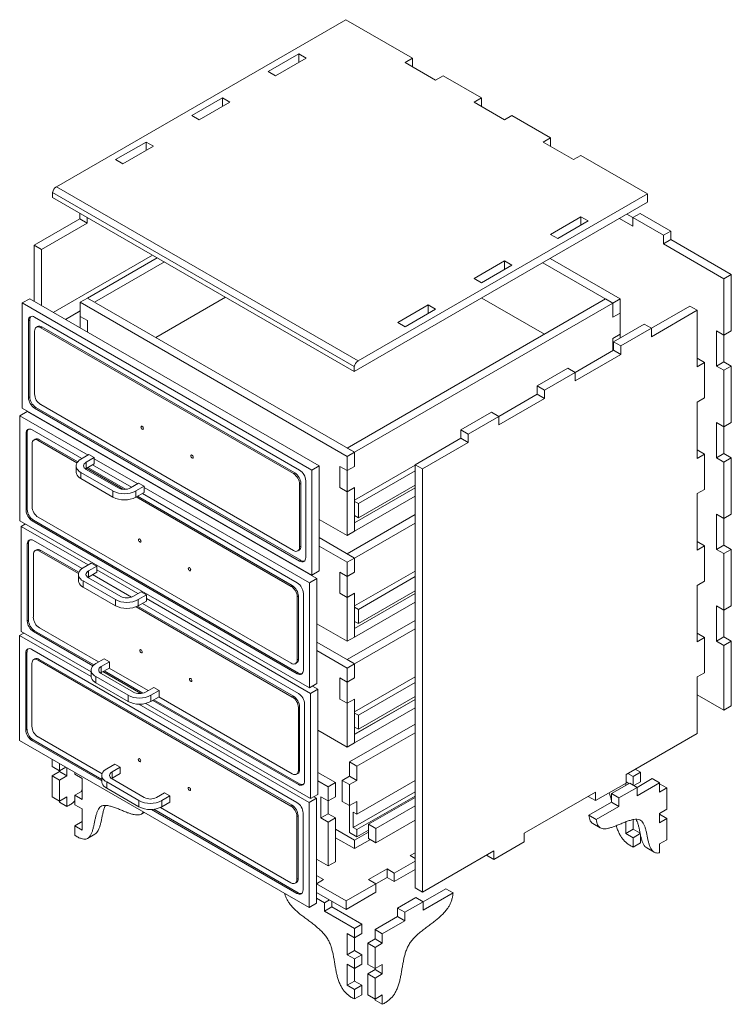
# Model space of a CAD drawing. Header units: millimetres. Extents: x -2066 to 5505, y -2840 to 3131.
# Tile 3 of 4: x 4681 to 5505, y -18 to 1122. Entities that reach past the tile are written whole.
import ezdxf

# ---------------------------------------------------------------- set-up
doc = ezdxf.new("R2010")
doc.units = ezdxf.units.MM

msp = doc.modelspace()

# ---------------------------------------------------------------- linework, layer by layer
at = {"color": 7, "linetype": 'Continuous', "lineweight": 15}
for p, q in [((4723.8, 928.4), (5059, 1121.9)), ((5059, 1121.9), (5136.2, 1077.4)), ((4969.2, 1061.9), (5004.6, 1082.3)), ((4977.7, 1057), (5013, 1077.4)), ((5013, 1077.4), (5004.6, 1082.3)), ((5004.6, 1082.3), (5004.6, 1072.5)), ((5127.7, 1072.5), (5136.2, 1077.4)), ((5127.7, 1072.5), (5163, 1052.1)), ((5136.2, 1067.6), (5136.2, 1077.4)), ((4977.7, 1057), (4969.2, 1061.9)), ((5163, 1052.1), (5171.5, 1057)), ((5171.5, 1057), (5216, 1031.3)), ((4880.8, 1010.9), (4916.2, 1031.3)), ((4889.3, 1006), (4924.6, 1026.4)), ((4924.6, 1026.4), (4916.2, 1031.3)), ((4916.2, 1031.3), (4916.2, 1021.5)), ((5207.5, 1026.4), (5216, 1031.3)), ((5207.5, 1026.4), (5242.8, 1006)), ((5216, 1021.5), (5216, 1031.3)), ((4889.3, 1006), (4880.8, 1010.9)), ((5242.8, 1006), (5251.3, 1010.9)), ((5251.3, 1010.9), (5295.8, 985.2)), ((5287.3, 980.3), (5295.8, 985.2)), ((5295.8, 975.5), (5295.8, 985.2)), ((4792.4, 959.9), (4827.8, 980.3)), ((4800.9, 955), (4836.3, 975.4)), ((4836.3, 975.4), (4827.8, 980.3)), ((4827.8, 980.3), (4827.8, 970.5)), ((5287.3, 980.3), (5322.6, 959.9)), ((4800.9, 955), (4792.4, 959.9)), ((5322.6, 959.9), (5331.1, 964.8)), ((5331.1, 964.8), (5408.3, 920.3)), ((5073.1, 726.8), (4723.8, 928.4)), ((5068.8, 720.2), (4719.4, 921.8)), ((4719.4, 916.1), (4719.4, 921.8)), ((5068.8, 714.5), (4719.4, 916.1)), ((5408.3, 920.3), (5073.1, 726.8)), ((5408.3, 910.5), (5408.3, 920.3)), ((5068.8, 714.5), (5408.3, 910.5)), ((4698.1, 860.7), (4751.1, 891.3)), ((4751.1, 891.3), (4751.1, 897.8)), ((4759.6, 886.4), (4751.1, 891.3)), ((4759.6, 886.4), (4759.6, 892.9)), ((5331.2, 893.7), (5295.9, 873.3)), ((5331.2, 893.7), (5339.7, 888.9)), ((5331.2, 884), (5331.2, 893.7)), ((5375.9, 891.8), (5391.4, 882.9)), ((5384.4, 896.7), (5391.4, 892.7)), ((5391.4, 892.7), (5399.9, 897.6)), ((5391.4, 882.9), (5391.4, 892.7)), ((5391.4, 892.7), (5426.7, 872.3)), ((5399.9, 897.6), (5435.2, 877.2)), ((4706.6, 855.8), (4759.6, 886.4)), ((5339.7, 888.9), (5304.4, 868.4)), ((5295.9, 873.3), (5304.4, 868.4)), ((5426.7, 872.3), (5435.2, 877.2)), ((5426.7, 872.3), (5426.7, 862.5)), ((5426.7, 862.5), (5435.2, 867.4)), ((5435.2, 877.2), (5435.2, 867.4)), ((5435.2, 867.4), (5505.3, 826.9)), ((4706.6, 855.8), (4698.1, 860.7)), ((4698.1, 860.7), (4698.1, 795.8)), ((4706.6, 790.9), (4706.6, 855.8)), ((5426.7, 862.5), (5496.8, 822)), ((4835.1, 849.4), (4720.2, 783)), ((4759.7, 799.6), (4840.4, 846.3)), ((5295.6, 845.4), (5376.7, 798.6)), ((4768.1, 794.7), (4848.9, 841.4)), ((5242.8, 842.7), (5207.5, 822.3)), ((5251.3, 837.8), (5216, 817.4)), ((5242.8, 842.7), (5251.3, 837.8)), ((5242.8, 832.9), (5242.8, 842.7)), ((5287.1, 840.5), (5368.2, 793.7)), ((5207.5, 822.3), (5216, 817.4)), ((5505.3, 826.9), (5496.8, 822)), ((5496.8, 822), (5496.8, 756.7)), ((5505.3, 826.9), (5505.3, 761.6)), ((4684.4, 793.9), (4692.9, 798.8)), ((5028.1, 605.3), (4692.9, 798.8)), ((4751.2, 794.7), (4759.7, 799.6)), ((5069.1, 621), (4759.7, 799.6)), ((4768.1, 794.7), (4759.7, 799.6)), ((4838.9, 753.9), (4919.6, 800.5)), ((5060.6, 625.9), (5359.7, 798.6)), ((5288.9, 757.7), (5216.3, 799.6)), ((5368.2, 793.7), (5359.7, 798.6)), ((5376.7, 798.6), (5368.2, 793.7)), ((5376.7, 798.6), (5376.7, 782.2)), ((5019.6, 600.4), (4684.4, 793.9)), ((4684.4, 793.9), (4684.4, 672.2)), ((5060.6, 616.1), (4751.2, 794.7)), ((4751.2, 794.7), (4751.2, 778.4)), ((5069.1, 621), (5368.2, 793.7)), ((5154.5, 791.7), (5119.1, 771.3)), ((5162.9, 786.8), (5127.6, 766.4)), ((5154.5, 791.7), (5162.9, 786.8)), ((5154.5, 781.9), (5154.5, 791.7)), ((5368.2, 777.3), (5368.2, 793.7)), ((5412.9, 764.6), (5457.4, 790.3)), ((5465.9, 785.4), (5457.4, 790.3)), ((5005.5, 600.4), (4698.6, 777.5)), ((4734.3, 774.9), (4751.2, 784.7)), ((4734.3, 774.9), (4751.2, 784.6)), ((4759.7, 773.5), (4751.2, 778.4)), ((4751.2, 765.1), (4751.2, 778.4)), ((5376.7, 782.2), (5368.2, 777.3)), ((5376.7, 757.7), (5376.7, 782.2)), ((5412.9, 754.8), (5465.9, 785.4)), ((5465.9, 720.1), (5465.9, 785.4)), ((4692.9, 774.3), (4691.5, 773.4)), ((4691.5, 773.4), (4691.5, 684.4)), ((4692.9, 774.3), (4692.9, 685.3)), ((4702.1, 766.6), (4700.7, 765.8)), ((4707.1, 766.1), (4705.7, 765.3)), ((4998.4, 596.3), (4705.7, 765.3)), ((4999.8, 597.1), (4707.1, 766.1)), ((4759.7, 760.2), (4759.7, 773.5)), ((5119.1, 771.3), (5127.6, 766.4)), ((5404.4, 769.5), (5369, 749)), ((5412.9, 764.6), (5377.5, 744.2)), ((5404.4, 769.5), (5412.9, 764.6)), ((5412.9, 754.8), (5412.9, 764.6)), ((4698.6, 761.2), (4698.6, 688.5)), ((5368.2, 752.8), (5376.7, 757.7)), ((5368.2, 738.8), (5368.2, 752.8)), ((5376.7, 757.7), (5376.7, 753.5)), ((5488.3, 761.6), (5496.8, 756.7)), ((5488.3, 720.8), (5488.3, 761.6)), ((5496.8, 756.7), (5505.3, 761.6)), ((5496.8, 725.7), (5496.8, 756.7)), ((5369, 749), (5377.5, 744.2)), ((5369, 749), (5369, 739.3)), ((5377.5, 744.2), (5377.5, 734.4)), ((5324.5, 713.5), (5369, 739.3)), ((5324.5, 703.7), (5377.5, 734.4)), ((5369, 739.3), (5377.5, 734.4)), ((5465.9, 729.9), (5474.4, 725)), ((5068.8, 714.5), (5068.8, 720.2)), ((5316, 718.4), (5280.6, 698)), ((5316, 718.4), (5324.5, 713.5)), ((5465.9, 720.1), (5474.4, 725)), ((5474.4, 725), (5474.4, 684.1)), ((5488.3, 720.8), (5496.8, 725.7)), ((5496.8, 715.9), (5488.3, 720.8)), ((5505.3, 720.8), (5496.8, 725.7)), ((5496.8, 715.9), (5505.3, 720.8)), ((5505.3, 720.8), (5505.3, 655.4)), ((5324.5, 713.5), (5289.1, 693.1)), ((5324.5, 703.7), (5324.5, 713.5)), ((5496.8, 715.9), (5496.8, 650.5)), ((5280.6, 698), (5289.1, 693.1)), ((5280.6, 698), (5280.6, 688.2)), ((4692.9, 685.3), (4691.5, 684.4)), ((5236.1, 662.5), (5280.6, 688.2)), ((5280.6, 688.2), (5289.1, 683.3)), ((5289.1, 693.1), (5289.1, 683.3)), ((5465.9, 679.2), (5474.4, 684.1)), ((4700, 673), (4698.6, 672.2)), ((4700, 673), (5006.9, 495.9)), ((4705.7, 676.3), (4998.4, 507.3)), ((5236.1, 652.7), (5289.1, 683.3)), ((5465.9, 613.9), (5465.9, 679.2)), ((4681.7, 663.3), (4690.1, 668.2)), ((4760.5, 617.8), (4681.7, 663.3)), ((4681.7, 663.3), (4681.7, 541.7)), ((4684.4, 672.2), (5019.6, 478.7)), ((5025.3, 474.7), (4690.1, 668.2)), ((4698.1, 664.3), (4698.1, 663.6)), ((4698.6, 672.2), (5005.5, 495)), ((5227.6, 667.4), (5192.2, 647)), ((5236.1, 662.5), (5200.7, 642.1)), ((5227.6, 667.4), (5236.1, 662.5)), ((5236.1, 652.7), (5236.1, 662.5)), ((4706.6, 658.7), (4706.6, 659.4)), ((4715.1, 654.5), (4715.1, 653.8)), ((5488.3, 655.4), (5496.8, 650.5)), ((5488.3, 614.6), (5488.3, 655.4)), ((5496.8, 650.5), (5505.3, 655.4)), ((5496.8, 619.5), (5496.8, 650.5)), ((4690.1, 643.7), (4688.7, 642.9)), ((4688.7, 642.9), (4688.7, 553.9)), ((4690.1, 643.7), (4690.1, 554.7)), ((4753.4, 613.7), (4695.8, 647)), ((4725.9, 647.6), (4726.5, 647.9)), ((4726, 647.5), (4726.6, 647.9)), ((5192.2, 647), (5200.7, 642.1)), ((5192.2, 647), (5192.2, 637.2)), ((5200.7, 642.1), (5200.7, 632.3)), ((4695.8, 630.7), (4695.8, 558)), ((4699.3, 636.1), (4697.9, 635.2)), ((4704.3, 635.6), (4702.9, 634.7)), ((4747.6, 608.9), (4702.9, 634.7)), ((4748.5, 610.1), (4704.3, 635.6)), ((4751.2, 633), (4751.2, 633.7)), ((4759.7, 628.1), (4759.7, 628.8)), ((5139.2, 606.6), (5192.2, 637.2)), ((5147.7, 601.7), (5200.7, 632.3)), ((5192.2, 637.2), (5200.7, 632.3)), ((4752.1, 613), (4761.5, 618.4)), ((4767.7, 614.9), (4761.5, 618.4)), ((5069.1, 621), (5060.6, 625.9)), ((5060.6, 616.1), (5069.1, 621)), ((5060.6, 599.8), (5060.6, 616.1)), ((5069.1, 604.7), (5069.1, 621)), ((5465.9, 623.7), (5474.4, 618.8)), ((5465.9, 613.9), (5474.4, 618.8)), ((5474.4, 618.8), (5474.4, 578)), ((5488.3, 614.6), (5496.8, 619.5)), ((5505.3, 614.6), (5496.8, 619.5)), ((4746.6, 605.3), (4746.6, 598.2)), ((4758.3, 609.4), (4767.7, 614.9)), ((4758.3, 602.3), (4758.3, 609.4)), ((4758.3, 602.3), (4767.7, 607.7)), ((4811, 580.5), (4765.8, 606.6)), ((4767.7, 607.7), (4767.7, 614.9)), ((4818, 584.6), (4767.7, 613.6)), ((5019.6, 600.4), (5028.1, 605.3)), ((5028.1, 483.6), (5028.1, 605.3)), ((5052.1, 604.7), (5060.6, 599.8)), ((5052.1, 604.7), (5052.1, 580.2)), ((5069.1, 604.7), (5060.6, 599.8)), ((5069.1, 565.5), (5139.2, 606)), ((5147.7, 601.7), (5139.2, 606.6)), ((5139.2, 606.6), (5139.2, 116.7)), ((5496.8, 609.7), (5488.3, 614.6)), ((5496.8, 609.7), (5505.3, 614.6)), ((5496.8, 609.7), (5496.8, 544.4)), ((5505.3, 614.6), (5505.3, 549.3)), ((4752.1, 597.7), (4789.3, 576.2)), ((4752.1, 597.7), (4752.1, 590.5)), ((4758.3, 602.3), (4757.5, 601.7)), ((4758.3, 601.2), (4795.5, 579.7)), ((4800.9, 578.1), (4758.7, 602.5)), ((4803.8, 578.1), (4760.1, 603.3)), ((4999.8, 597.1), (4998.4, 596.3)), ((5019.6, 478.7), (5019.6, 600.4)), ((5060.6, 599.8), (5060.6, 575.3)), ((5073.5, 561.5), (5139.2, 599.4)), ((5147.7, 111.8), (5147.7, 601.7)), ((4752.1, 590.5), (4789.3, 569)), ((4809.7, 579.7), (4819.1, 585.2)), ((4815.9, 576.2), (4825.3, 581.6)), ((4819.1, 585.2), (4825.3, 581.6)), ((4825.3, 581.6), (4825.3, 574.5)), ((5006.9, 584.9), (5005.5, 584)), ((5005.5, 511.4), (5005.5, 584)), ((5006.9, 512.2), (5006.9, 584.9)), ((5012.5, 499.1), (5012.5, 588.1)), ((5073.5, 545.1), (5139.2, 583.1)), ((4789.3, 576.2), (4789.3, 569)), ((4815.9, 576.2), (4815.9, 569)), ((4815.9, 569), (4825.3, 574.5)), ((5002.7, 469.8), (4823.4, 573.3)), ((5016.8, 469.8), (4825.3, 580.4)), ((5052.1, 580.2), (5060.6, 575.3)), ((5060.6, 575.3), (5069.1, 580.2)), ((5060.6, 524.6), (5060.6, 575.3)), ((5069.1, 529.5), (5069.1, 580.2)), ((5069.1, 565.5), (5069.1, 580.2)), ((5069.1, 539.3), (5139.2, 579.8)), ((5069.1, 539.3), (5139.2, 579.8)), ((5465.9, 573.1), (5474.4, 578)), ((5465.9, 507.8), (5465.9, 573.1)), ((4995.6, 465.7), (4816.3, 569.3)), ((4997, 466.6), (4817.7, 570.1)), ((5069.1, 529.5), (5139.2, 570)), ((5073.5, 561.5), (5069.1, 564)), ((5073.5, 545.1), (5073.5, 561.5)), ((4690.1, 554.7), (4688.7, 553.9)), ((5060.6, 503.4), (5139.2, 548.8)), ((5069.1, 547.7), (5073.5, 545.1)), ((5069.1, 547.5), (5069.2, 547.6)), ((5069.1, 539.3), (5069.1, 547.5)), ((5488.3, 549.3), (5496.8, 544.4)), ((5488.3, 508.5), (5488.3, 549.3)), ((5496.8, 544.4), (5505.3, 549.3)), ((4681.7, 541.7), (5016.8, 348.2)), ((4683, 535.2), (4687.9, 538)), ((4697.2, 542.5), (4695.8, 541.7)), ((4695.8, 541.7), (5002.7, 364.5)), ((4697.2, 542.5), (5004.1, 365.3)), ((4702.9, 545.7), (4995.6, 376.7)), ((5028.1, 543.3), (5060.6, 524.6)), ((5069.1, 529.5), (5069.1, 539.3)), ((5069.1, 498.5), (5139.2, 539)), ((5496.8, 513.4), (5496.8, 544.4)), ((4760.5, 490.5), (4683, 535.2)), ((4683, 535.2), (4683, 413.5)), ((5060.6, 524.6), (5069.1, 529.5)), ((4691.5, 515.6), (4690.1, 514.8)), ((4690.1, 514.8), (4690.1, 425.8)), ((4691.5, 515.6), (4691.5, 426.6)), ((4753.5, 486.4), (4697.2, 518.9)), ((5069.1, 498.5), (5028.1, 522.2)), ((5465.9, 517.6), (5474.4, 512.7)), ((5488.3, 508.5), (5496.8, 513.4)), ((5505.3, 508.5), (5496.8, 513.4)), ((4697.2, 502.5), (4697.2, 429.9)), ((4700.7, 507.9), (4699.3, 507.1)), ((4705.7, 507.4), (4704.3, 506.6)), ((4749.4, 480.5), (4704.3, 506.6)), ((4749.8, 482), (4705.7, 507.4)), ((5003.4, 506.8), (5004.8, 507.6)), ((5006.9, 512.2), (5005.5, 511.4)), ((5060.6, 493.6), (5028.1, 512.4)), ((5069.1, 498.5), (5060.6, 503.4)), ((5465.9, 507.8), (5474.4, 512.7)), ((5474.4, 512.7), (5474.4, 471.8)), ((5496.8, 503.6), (5488.3, 508.5)), ((5496.8, 503.6), (5505.3, 508.5)), ((5496.8, 503.6), (5496.8, 438.2)), ((5505.3, 508.5), (5505.3, 443.1)), ((4754.9, 487.3), (4764.3, 492.7)), ((4770.5, 489.1), (4764.3, 492.7)), ((5006.9, 495.9), (5005.5, 495)), ((5060.6, 493.6), (5069.1, 498.5)), ((5060.6, 477.3), (5060.6, 493.6)), ((5069.1, 482.2), (5069.1, 498.5)), ((4749.4, 479.6), (4749.4, 472.5)), ((4761.1, 483.7), (4770.5, 489.1)), ((4761.1, 476.5), (4761.1, 483.7)), ((4761.1, 476.5), (4770.5, 482)), ((4810.8, 453.3), (4765.8, 479.3)), ((4770.5, 482), (4770.5, 489.1)), ((4818, 457.3), (4770.5, 484.7)), ((5019.6, 478.7), (5028.1, 483.6)), ((5052.1, 482.2), (5060.6, 477.3)), ((5052.1, 482.2), (5052.1, 457.7)), ((5069.1, 482.2), (5060.6, 477.3)), ((5069.1, 443), (5139.2, 483.5)), ((4754.9, 472), (4792.1, 450.5)), ((4754.9, 472), (4754.9, 464.8)), ((4761.1, 476.5), (4760.2, 476)), ((4761.1, 475.5), (4798.3, 454)), ((5016.8, 469.8), (5025.3, 474.7)), ((5016.8, 348.2), (5016.8, 469.8)), ((5025.3, 353.1), (5025.3, 474.7)), ((5060.6, 477.3), (5060.6, 452.8)), ((5073.5, 439), (5139.2, 477)), ((5465.9, 466.9), (5474.4, 471.8)), ((4754.9, 464.8), (4792.1, 443.3)), ((4812.5, 454), (4821.9, 459.5)), ((4821.9, 459.5), (4828.1, 455.9)), ((4997, 466.6), (4995.6, 465.7)), ((5009.8, 368.6), (5009.8, 457.6)), ((5052.1, 457.7), (5060.6, 452.8)), ((5060.6, 452.8), (5069.1, 457.7)), ((5069.1, 443), (5069.1, 457.7)), ((5069.1, 407), (5069.1, 457.7)), ((5069.1, 416.9), (5139.2, 457.4)), ((5069.1, 416.8), (5139.2, 457.3)), ((5073.5, 422.7), (5139.2, 460.6)), ((5465.9, 401.6), (5465.9, 466.9)), ((4792.1, 450.5), (4792.1, 443.3)), ((4818.6, 450.5), (4828.1, 455.9)), ((4818.6, 450.5), (4818.6, 443.3)), ((4818.6, 443.3), (4828.1, 448.7)), ((5004.1, 341.7), (4823.4, 446)), ((4828.1, 455.9), (4828.1, 448.7)), ((5018.2, 341.7), (4828.1, 451.5)), ((5004.1, 454.3), (5002.7, 453.5)), ((5002.7, 380.8), (5002.7, 453.5)), ((5004.1, 381.6), (5004.1, 454.3)), ((5060.6, 402.1), (5060.6, 452.8)), ((5069.1, 407), (5139.2, 447.5)), ((4997, 337.6), (4816.1, 442.1)), ((4998.4, 338.4), (4817.7, 442.8)), ((5073.5, 439), (5069.1, 441.5)), ((5073.5, 422.7), (5073.5, 439)), ((5488.3, 443.1), (5496.8, 438.2)), ((5488.3, 402.3), (5488.3, 443.1)), ((5496.8, 438.2), (5505.3, 443.1)), ((5496.8, 407.2), (5496.8, 438.2)), ((4691.5, 426.6), (4690.1, 425.8)), ((5025.3, 422.5), (5060.6, 402.1)), ((5060.6, 380.9), (5139.2, 426.3)), ((5069.1, 425.2), (5073.5, 422.7)), ((5069.1, 425), (5069.2, 425.1)), ((5069.1, 416.9), (5069.1, 425)), ((4681.3, 409), (4686.1, 411.7)), ((4683, 413.5), (4764, 366.8)), ((4698.6, 414.3), (4697.2, 413.5)), ((4697.2, 413.5), (4766.1, 373.8)), ((4698.6, 414.3), (4767.1, 374.8)), ((4704.3, 417.6), (4772.5, 378.2)), ((5069.1, 407), (5069.1, 416.8)), ((5069.1, 376), (5139.2, 416.5)), ((5465.9, 411.4), (5474.4, 406.5)), ((4764, 361.3), (4681.3, 409)), ((4681.3, 409), (4681.3, 287.3)), ((5069.1, 376), (5025.3, 401.3)), ((5060.6, 402.1), (5069.1, 407)), ((5465.9, 401.6), (5474.4, 406.5)), ((5474.4, 406.5), (5474.4, 365.7)), ((5488.3, 402.3), (5496.8, 407.2)), ((5496.8, 397.4), (5488.3, 402.3)), ((5505.3, 402.3), (5496.8, 407.2)), ((5496.8, 397.4), (5505.3, 402.3)), ((5505.3, 402.3), (5505.3, 327.2)), ((4689.8, 389.4), (4688.4, 388.6)), ((4688.4, 388.6), (4688.4, 299.6)), ((4689.8, 389.4), (4689.8, 300.4)), ((5002.4, 215.5), (4695.5, 392.7)), ((5060.6, 371.1), (5025.3, 391.5)), ((5496.8, 397.4), (5496.8, 322.3)), ((4695.5, 376.3), (4695.5, 303.7)), ((4699, 381.7), (4697.6, 380.9)), ((4704, 381.2), (4702.6, 380.4)), ((4995.3, 211.4), (4702.6, 380.4)), ((4996.7, 212.2), (4704, 381.2)), ((4769.5, 376.5), (4779, 381.9)), ((4775.7, 372.9), (4785.2, 378.4)), ((4785.2, 378.4), (4779, 381.9)), ((4785.2, 371.2), (4785.2, 378.4)), ((5000.6, 376.2), (5002, 377.1)), ((5004.1, 381.6), (5002.7, 380.8)), ((5069.1, 376), (5060.6, 380.9)), ((4764, 368.8), (4764, 361.7)), ((4775.7, 365.8), (4774.9, 365.2)), ((4775.7, 365.8), (4775.7, 372.9)), ((4775.7, 365.8), (4785.2, 371.2)), ((4777.8, 367), (4821.7, 341.6)), ((4779.3, 367.8), (4823.9, 342)), ((4784.9, 371.1), (4830.1, 345)), ((5004.1, 365.3), (5002.7, 364.5)), ((5060.6, 371.1), (5069.1, 376)), ((5060.6, 354.8), (5060.6, 371.1)), ((5069.1, 359.7), (5069.1, 376)), ((5465.9, 360.8), (5474.4, 365.7)), ((4769.5, 361.2), (4806.8, 339.7)), ((4769.5, 361.2), (4769.5, 354)), ((4769.5, 354), (4806.8, 332.5)), ((4775.7, 364.7), (4813, 343.2)), ((5052.1, 359.7), (5060.6, 354.8)), ((5052.1, 359.7), (5052.1, 335.2)), ((5069.1, 359.7), (5060.6, 354.8)), ((5060.6, 354.8), (5060.6, 330.3)), ((5069.1, 320.5), (5139.2, 361)), ((5073.5, 316.5), (5139.2, 354.5)), ((5465.9, 295.5), (5465.9, 360.8)), ((4827.1, 343.2), (4836.5, 348.7)), ((4833.3, 339.7), (4842.7, 345.1)), ((4836.5, 348.7), (4842.7, 345.1)), ((4842.7, 345.1), (4842.7, 338)), ((5016.8, 348.2), (5025.3, 353.1)), ((5018.2, 341.7), (5026.7, 346.6)), ((5026.7, 346.6), (5020.4, 350.2)), ((5026.7, 224.9), (5026.7, 346.6)), ((4806.8, 339.7), (4806.8, 332.5)), ((4833.3, 339.7), (4833.3, 332.5)), ((4833.3, 332.5), (4842.7, 338)), ((4835.4, 333.7), (5004.1, 236.4)), ((4836.8, 334.5), (5005.5, 237.2)), ((4842.5, 337.8), (4997, 248.6)), ((4998.4, 338.4), (4997, 337.6)), ((5018.2, 220), (5018.2, 341.7)), ((5052.1, 335.2), (5060.6, 330.3)), ((5060.6, 330.3), (5069.1, 335.2)), ((5069.1, 284.5), (5069.1, 335.2)), ((5069.1, 320.5), (5069.1, 335.2)), ((5069.1, 294.4), (5139.2, 334.9)), ((5069.1, 294.3), (5139.2, 334.8)), ((5073.5, 300.2), (5139.2, 338.1)), ((5496.8, 322.3), (5465.9, 340.1)), ((5016.5, 215.5), (4819.3, 329.3)), ((4827.4, 330.2), (5018.2, 220)), ((5005.5, 326.2), (5004.1, 325.4)), ((5004.1, 252.7), (5004.1, 325.4)), ((5005.5, 253.5), (5005.5, 326.2)), ((5011.1, 240.5), (5011.1, 329.5)), ((5060.6, 279.6), (5060.6, 330.3)), ((5069.1, 284.5), (5139.2, 325)), ((5505.3, 327.2), (5496.8, 322.3)), ((5073.5, 316.5), (5069.1, 319)), ((5073.5, 300.2), (5073.5, 316.5)), ((4689.8, 300.4), (4688.4, 299.6)), ((5026.7, 299.2), (5060.6, 279.6)), ((5063.4, 262.4), (5139.2, 306.1)), ((5069.1, 302.7), (5073.5, 300.2)), ((5069.1, 294.4), (5069.1, 302.6)), ((5069.1, 302.6), (5069.2, 302.6)), ((4681.3, 287.3), (5016.5, 93.8)), ((4696.9, 288.1), (4695.5, 287.3)), ((4695.5, 287.3), (4776.6, 240.5)), ((4696.9, 288.1), (4776.6, 242.1)), ((4702.6, 291.4), (4776.8, 248.5)), ((5069.1, 284.5), (5069.1, 294.3)), ((5071.9, 257.5), (5139.2, 296.3)), ((5383.4, 247.8), (5465.9, 295.5)), ((5060.6, 279.6), (5069.1, 284.5)), ((4719, 257.2), (4719, 265.6)), ((5071.9, 257.5), (5063.4, 262.4)), ((5063.4, 262.4), (5063.4, 246)), ((4727.5, 252.3), (4719, 257.2)), ((4719, 246.3), (4727.5, 251.2)), ((4727.5, 252.3), (4727.5, 260.7)), ((4734.7, 256.5), (4727.5, 252.3)), ((4727.5, 251.2), (4727.5, 252.3)), ((4736, 246.3), (4727.5, 251.2)), ((4736, 246.3), (4736, 255.8)), ((4782.1, 254.5), (4791.5, 259.9)), ((4788.3, 250.9), (4797.7, 256.4)), ((4788.3, 243.8), (4788.3, 250.9)), ((4797.7, 256.4), (4791.5, 259.9)), ((4797.7, 249.2), (4797.7, 256.4)), ((5005.5, 253.5), (5004.1, 252.7)), ((5071.9, 241.1), (5071.9, 257.5)), ((5394, 253.9), (5400.1, 250.4)), ((4727.5, 241.5), (4719, 246.3)), ((4719, 221.9), (4719, 246.3)), ((4727.5, 241.5), (4736, 246.3)), ((4727.5, 217), (4727.5, 241.5)), ((4745.1, 250.5), (4745.1, 248.3)), ((4753.6, 243.4), (4745.1, 248.3)), ((4753.6, 218.9), (4753.6, 243.4)), ((4776.6, 246.8), (4776.6, 239.7)), ((4788.3, 243.8), (4787.5, 243.3)), ((4788.3, 243.8), (4797.7, 249.2)), ((4788.3, 242.8), (4825.5, 221.2)), ((5002, 248.1), (5003.4, 248.9)), ((5047.2, 238.5), (5026.7, 250.3)), ((5038.7, 233.6), (5026.7, 240.5)), ((5063.4, 246), (5054.9, 241.1)), ((5054.9, 241.1), (5063.4, 236.2)), ((5054.9, 241.1), (5054.9, 216.7)), ((5063.4, 246), (5071.9, 241.1)), ((5071.9, 241.1), (5063.4, 236.2)), ((5071.9, 202), (5139.2, 240.8)), ((5383.4, 238), (5383.4, 247.8)), ((5385.5, 249), (5391.7, 245.5)), ((5391.7, 245.5), (5400.1, 250.4)), ((5391.7, 245.5), (5391.7, 235.6)), ((5392.6, 235.1), (5400.1, 239.5)), ((5413.8, 243.2), (5396.2, 233)), ((5400.1, 250.4), (5400.1, 239.5)), ((5422.3, 238.3), (5413.8, 243.2)), ((4753.6, 228.7), (4745.1, 223.8)), ((4782.1, 239.2), (4819.3, 217.7)), ((4782.1, 239.2), (4782.1, 232)), ((4782.1, 232), (4819.3, 210.5)), ((5005.5, 237.2), (5004.1, 236.4)), ((5038.7, 233.6), (5047.2, 238.5)), ((5038.7, 217.2), (5038.7, 233.6)), ((5047.2, 222.1), (5047.2, 238.5)), ((5063.4, 236.2), (5063.4, 211.8)), ((5348, 217.6), (5383.4, 238)), ((5387.7, 237.9), (5366.5, 225.7)), ((5375, 220.8), (5396.2, 233)), ((5383.2, 237.9), (5383.2, 235.3)), ((5386.8, 237.4), (5383.4, 239.4)), ((5396.2, 233), (5387.7, 237.9)), ((5422.3, 238.3), (5396.2, 223.2)), ((5396.2, 223.2), (5396.2, 233)), ((5422.3, 238.3), (5422.3, 227.4)), ((5430.8, 232.3), (5422.3, 237.2)), ((5422.3, 227.4), (5430.8, 232.3)), ((5430.8, 207.8), (5430.8, 232.3)), ((4727.5, 217), (4719, 221.9)), ((4736, 221.9), (4727.5, 217)), ((4727.5, 215.9), (4727.5, 217)), ((4736, 211), (4736, 221.9)), ((4753.6, 218.9), (4745.1, 223.8)), ((4745.1, 223.8), (4745.1, 212.9)), ((4819.3, 217.7), (4819.3, 210.5)), ((4839.7, 221.2), (4849.1, 226.7)), ((4845.9, 217.7), (4855.3, 223.1)), ((4845.9, 217.7), (4845.9, 210.5)), ((4849.1, 226.7), (4855.3, 223.1)), ((4855.3, 223.1), (4855.3, 216)), ((5016.5, 215.5), (5025, 220.4)), ((5018.2, 220), (5026.7, 224.9)), ((5025, 220.4), (5021.9, 222.2)), ((5025, 98.7), (5025, 220.4)), ((5030.2, 222.1), (5038.7, 217.2)), ((5030.2, 222.1), (5030.2, 197.6)), ((5047.2, 222.1), (5038.7, 217.2)), ((5038.7, 202.5), (5038.7, 217.2)), ((5054.9, 216.7), (5063.4, 211.8)), ((5063.4, 211.8), (5071.9, 216.7)), ((5067.6, 186.4), (5139.2, 227.8)), ((5071.9, 184), (5139.2, 222.9)), ((5071.9, 202), (5071.9, 216.7)), ((5085.4, 190.2), (5139.2, 221.2)), ((5265.5, 179.8), (5348, 227.4)), ((5339.6, 222.5), (5348, 217.6)), ((5339.6, 222.5), (5339.6, 222.5)), ((5348, 227.4), (5348, 217.6)), ((5366.5, 225.7), (5375, 220.8)), ((5366.5, 215.9), (5366.5, 225.7)), ((5375, 211), (5375, 220.8)), ((4736, 211), (4727.5, 215.9)), ((4753.6, 208), (4745.1, 212.9)), ((4753.6, 183.5), (4753.6, 208)), ((4834, 207.4), (5002.4, 110.2)), ((4836.5, 207.6), (5003.8, 111)), ((4844.2, 209.6), (4995.3, 122.4)), ((4845.9, 210.5), (4855.3, 216)), ((4996.7, 212.2), (4995.3, 211.4)), ((5016.5, 93.8), (5016.5, 215.5)), ((5063.4, 211.8), (5063.4, 180.7)), ((5093.9, 185.3), (5139.2, 211.5)), ((5366.5, 215.9), (5340.4, 200.8)), ((5375, 211), (5348.9, 195.9)), ((5366.5, 215.9), (5375, 211)), ((5430.8, 207.8), (5422.3, 202.9)), ((4822.4, 202.1), (4825.7, 204)), ((5003.8, 200), (5002.4, 199.2)), ((5002.4, 126.5), (5002.4, 199.2)), ((5003.8, 127.3), (5003.8, 200)), ((5009.4, 114.2), (5009.4, 203.2)), ((5030.2, 197.6), (5038.7, 202.5)), ((5030.2, 197.6), (5038.7, 192.7)), ((5038.7, 202.5), (5047.2, 197.6)), ((5038.7, 192.7), (5047.2, 197.6)), ((5047.2, 146.9), (5047.2, 197.6)), ((5067.6, 204.4), (5071.9, 202)), ((5067.6, 186.4), (5067.6, 204.4)), ((5093.9, 168.9), (5139.2, 195.1)), ((5340.4, 200.8), (5348.9, 195.9)), ((5391.7, 195.6), (5391.7, 184.5)), ((5422.3, 202.9), (5422.3, 192)), ((5430.8, 196.9), (5422.3, 201.8)), ((5422.3, 192), (5430.8, 196.9)), ((5430.8, 172.4), (5430.8, 196.9)), ((4753.6, 193.3), (4745.1, 188.4)), ((4745.1, 188.4), (4745.1, 177.6)), ((4753.6, 183.5), (4745.1, 188.4)), ((5038.7, 142), (5038.7, 192.7)), ((5069.1, 171.8), (5047.2, 184.5)), ((5071.9, 184), (5067.6, 186.4)), ((5071.9, 175.8), (5071.9, 184)), ((5071.9, 175.8), (5085.4, 183.6)), ((5085.4, 190.2), (5085.4, 173.8)), ((5093.9, 185.3), (5085.4, 190.2)), ((5093.9, 168.9), (5093.9, 185.3)), ((5345, 191), (5353.5, 186.1)), ((5383.2, 193.1), (5383.2, 179.6)), ((5383.2, 179.6), (5391.7, 184.5)), ((5391.7, 184.5), (5399.8, 179.8)), ((4760, 173.9), (4768.5, 178.8)), ((5047.2, 174.7), (5069.1, 162)), ((5063.4, 180.7), (5071.9, 175.8)), ((5069.1, 171.8), (5085.4, 181.2)), ((5069.1, 162), (5087.5, 172.6)), ((5069.1, 162), (5069.1, 171.8)), ((5085.4, 173.8), (5093.9, 168.9)), ((5265.5, 170), (5265.5, 179.8)), ((5383.2, 179.6), (5391.7, 174.7)), ((5391.7, 174.7), (5399.9, 179.4)), ((5391.7, 174.7), (5391.7, 163.8)), ((5400.1, 178), (5400.1, 168.7)), ((5430.8, 172.4), (5422.3, 167.5)), ((5230.2, 149.6), (5265.5, 170)), ((5391.7, 163.8), (5400.1, 168.7)), ((5407.4, 162.8), (5415.9, 157.9)), ((5422.3, 167.5), (5422.3, 157.3)), ((5025, 149.9), (5038.7, 142)), ((5139.2, 157.3), (5133.4, 153.9)), ((5133.4, 153.9), (5139.2, 150.5)), ((5147.7, 111.8), (5230.2, 159.4)), ((5221.7, 154.5), (5230.2, 149.6)), ((5221.7, 154.5), (5221.7, 154.5)), ((5230.2, 159.4), (5230.2, 149.6)), ((5038.7, 142), (5047.2, 146.9)), ((5085.4, 126.2), (5106.7, 138.5)), ((5106.7, 138.5), (5115.1, 133.6)), ((5106.7, 138.5), (5106.7, 128.7)), ((5115.1, 133.6), (5139.2, 147.5)), ((5115.1, 123.8), (5139.2, 137.7)), ((5003.8, 127.3), (5002.4, 126.5)), ((5025, 131), (5033.3, 126.2)), ((5033.3, 126.2), (5025, 121.4)), ((5093.9, 121.3), (5085.4, 126.2)), ((5093.9, 121.3), (5106.7, 128.7)), ((5106.7, 128.7), (5115.1, 123.8)), ((5115.1, 133.6), (5115.1, 123.8)), ((5000.3, 121.9), (5001.7, 122.7)), ((5059.4, 101.4), (5025, 121.2)), ((5059.4, 101.4), (5093.9, 121.3)), ((5093.9, 121.3), (5093.9, 111.5)), ((5139.2, 116.7), (5147.7, 111.8)), ((5174.6, 115.6), (5148.5, 100.5)), ((5174.6, 115.6), (5183.1, 110.7)), ((5003.8, 111), (5002.4, 110.2)), ((5025, 111.4), (5059.4, 91.6)), ((5025, 104.8), (5034.4, 99.4)), ((5034.4, 99.4), (5040.1, 102.7)), ((5059.4, 91.6), (5093.9, 111.5)), ((5140.1, 105.4), (5118.8, 93.2)), ((5148.5, 100.5), (5140.1, 105.4)), ((5183.1, 110.7), (5148.5, 90.7)), ((5016.5, 93.8), (5025, 98.7)), ((5034.4, 89.6), (5034.4, 99.4)), ((5034.4, 89.6), (5042.8, 94.5)), ((5042.8, 94.5), (5042.8, 101.1)), ((5077.4, 74.6), (5042.8, 94.5)), ((5059.4, 91.6), (5059.4, 101.4)), ((5118.8, 93.2), (5127.3, 88.3)), ((5118.8, 83.4), (5118.8, 93.2)), ((5127.3, 88.3), (5148.5, 100.5)), ((5148.5, 90.7), (5148.5, 100.5)), ((5068.9, 69.7), (5034.4, 89.6)), ((5118.8, 83.4), (5092.8, 68.3)), ((5118.8, 83.4), (5127.3, 78.5)), ((5127.3, 78.5), (5127.3, 88.3)), ((5077.4, 74.6), (5068.9, 69.7)), ((5068.9, 58.8), (5068.9, 69.7)), ((5077.4, 63.7), (5077.4, 74.6)), ((5127.3, 78.5), (5101.2, 63.4)), ((5060.4, 63.7), (5068.9, 58.8)), ((5060.4, 63.7), (5060.4, 39.2)), ((5077.4, 63.7), (5068.9, 58.8)), ((5068.9, 44.1), (5068.9, 58.8)), ((5092.8, 57.4), (5084.3, 52.5)), ((5092.8, 68.3), (5101.2, 63.4)), ((5092.8, 68.3), (5092.8, 57.4)), ((5092.8, 57.4), (5101.2, 52.5)), ((5101.2, 63.4), (5101.2, 52.5)), ((5084.3, 52.5), (5092.8, 47.6)), ((5084.3, 52.5), (5084.3, 28)), ((5101.2, 52.5), (5092.8, 47.6)), ((5092.8, 47.6), (5092.8, 23.1)), ((5060.4, 39.2), (5068.9, 44.1)), ((5060.4, 39.2), (5068.9, 34.3)), ((5068.9, 44.1), (5077.4, 39.2)), ((5068.9, 34.3), (5077.4, 39.2)), ((5068.9, 23.4), (5068.9, 34.3)), ((5077.4, 28.3), (5077.4, 39.2)), ((5060.4, 28.3), (5068.9, 23.4)), ((5060.4, 28.3), (5060.4, 3.8)), ((5077.4, 28.3), (5068.9, 23.4)), ((5068.9, 8.7), (5068.9, 23.4)), ((5084.3, 28), (5092.8, 23.1)), ((5092.8, 23.1), (5101.2, 28)), ((5092.8, 23.1), (5092.8, 22)), ((5101.2, 28), (5101.2, 17.1)), ((5092.8, 22), (5084.3, 17.1)), ((5084.3, 17.1), (5092.8, 12.2)), ((5084.3, 17.1), (5084.3, -7.4)), ((5092.8, 22), (5101.2, 17.1)), ((5101.2, 17.1), (5092.8, 12.2)), ((5092.8, 12.2), (5092.8, -12.2)), ((5060.4, 3.8), (5068.9, 8.7)), ((5060.4, 3.8), (5068.9, -1.1)), ((5068.9, 8.7), (5077.4, 3.8)), ((5068.9, -1.1), (5077.4, 3.8)), ((5077.4, -7.1), (5077.4, 3.8)), ((5068.9, -12), (5068.9, -1.1)), ((5077.4, -7.1), (5068.9, -12)), ((5084.3, -7.4), (5092.8, -12.2)), ((5092.8, -12.2), (5101.2, -7.4)), ((5101.2, -7.4), (5101.2, -18.2)), ((5092.8, -12.2), (5092.8, -13.3)), ((5092.8, -13.3), (5101.2, -18.2))]:
    msp.add_line(p, q, dxfattribs=at)
at = {"color": 7, "linetype": 'Continuous', "lineweight": 15, "flags": 128}
for points in [[(4698.6, 777.5), (4697.2, 778.2), (4695.9, 778.5), (4694.7, 778.4), (4693.6, 778), (4692.7, 777.3), (4692.1, 776.3), (4691.7, 775), (4691.5, 773.4)], [(4705.7, 765.3), (4704.3, 765.9), (4703, 766.2), (4701.7, 766.2), (4700.7, 765.8), (4699.8, 765), (4699.1, 764), (4698.7, 762.7), (4698.6, 761.2)], [(4824.6, 648.5), (4824.5, 649.2), (4824.2, 649.9), (4823.8, 650.5), (4823.2, 651), (4822.7, 651.1), (4822.2, 651.1), (4821.9, 650.7), (4821.8, 650.1), (4821.9, 649.5), (4822.2, 648.8), (4822.7, 648.1), (4823.2, 647.7), (4823.8, 647.5), (4824.2, 647.6), (4824.5, 647.9), (4824.6, 648.5)], [(4695.8, 647), (4694.4, 647.6), (4693.1, 647.9), (4691.9, 647.9), (4690.8, 647.5), (4689.9, 646.8), (4689.3, 645.7), (4688.9, 644.4), (4688.7, 642.9)], [(4702.9, 634.7), (4701.5, 635.4), (4700.2, 635.7), (4698.9, 635.6), (4697.9, 635.2), (4697, 634.5), (4696.3, 633.5), (4695.9, 632.2), (4695.8, 630.7)], [(4882.2, 615.3), (4882.1, 616), (4881.8, 616.7), (4881.4, 617.3), (4880.8, 617.7), (4880.3, 617.9), (4879.8, 617.8), (4879.5, 617.5), (4879.4, 616.9), (4879.5, 616.2), (4879.8, 615.5), (4880.3, 614.9), (4880.8, 614.4), (4881.4, 614.3), (4881.8, 614.3), (4882.1, 614.7), (4882.2, 615.3)], [(4752.1, 613), (4750.3, 611.8), (4748.9, 610.5), (4747.8, 609.1), (4747, 607.6), (4746.6, 606.1), (4746.6, 604.6), (4747, 603), (4747.8, 601.5), (4748.9, 600.1), (4750.3, 598.8), (4752.1, 597.7)], [(4758.3, 609.4), (4757, 608.5), (4756.1, 607.5), (4755.5, 606.5), (4755.3, 605.3), (4755.5, 604.2), (4756.1, 603.1), (4757, 602.1), (4758.3, 601.2)], [(4746.6, 598.2), (4746.6, 597.4), (4747, 595.9), (4747.8, 594.4), (4748.9, 593), (4750.3, 591.7), (4752.1, 590.5)], [(4697.2, 518.9), (4695.8, 519.5), (4694.5, 519.8), (4693.3, 519.8), (4692.2, 519.4), (4691.3, 518.6), (4690.7, 517.6), (4690.3, 516.3), (4690.1, 514.8)], [(4821.9, 518), (4821.7, 518.7), (4821.4, 519.4), (4821, 520), (4820.4, 520.4), (4819.9, 520.6), (4819.4, 520.5), (4819.1, 520.2), (4819, 519.6), (4819.1, 518.9), (4819.4, 518.2), (4819.9, 517.6), (4820.4, 517.2), (4821, 517), (4821.4, 517.1), (4821.7, 517.4), (4821.9, 518)], [(4704.3, 506.6), (4702.9, 507.3), (4701.6, 507.6), (4700.3, 507.5), (4699.3, 507.1), (4698.4, 506.4), (4697.7, 505.3), (4697.3, 504), (4697.2, 502.5)], [(4998.4, 507.3), (4999.8, 506.6), (5001.1, 506.3), (5002.3, 506.4), (5003.4, 506.8), (5004.3, 507.5), (5004.9, 508.6), (5005.3, 509.9), (5005.5, 511.4)], [(5005.5, 495), (5006.9, 494.4), (5008.2, 494.1), (5009.4, 494.1), (5010.5, 494.5), (5011.4, 495.3), (5012, 496.3), (5012.4, 497.6), (5012.5, 499.1)], [(4754.9, 487.3), (4753.1, 486.1), (4751.7, 484.8), (4750.5, 483.4), (4749.8, 481.9), (4749.4, 480.4), (4749.4, 478.8), (4749.8, 477.3), (4750.5, 475.8), (4751.7, 474.4), (4753.1, 473.1), (4754.9, 472)], [(4761.1, 483.7), (4759.8, 482.8), (4758.9, 481.8), (4758.3, 480.7), (4758.1, 479.6), (4758.3, 478.5), (4758.9, 477.4), (4759.8, 476.4), (4761.1, 475.5)], [(4879.4, 484.7), (4879.3, 485.4), (4879, 486.1), (4878.6, 486.7), (4878, 487.2), (4877.5, 487.4), (4877, 487.3), (4876.7, 486.9), (4876.6, 486.4), (4876.7, 485.7), (4877, 485), (4877.5, 484.3), (4878, 483.9), (4878.6, 483.7), (4879, 483.8), (4879.3, 484.2), (4879.4, 484.7)], [(4749.4, 472.5), (4749.4, 471.7), (4749.8, 470.2), (4750.5, 468.7), (4751.7, 467.3), (4753.1, 466), (4754.9, 464.8)], [(4695.5, 392.7), (4694.1, 393.3), (4692.8, 393.6), (4691.6, 393.5), (4690.5, 393.2), (4689.6, 392.4), (4689, 391.4), (4688.6, 390.1), (4688.4, 388.6)], [(4823.3, 389.8), (4823.1, 390.5), (4822.8, 391.2), (4822.4, 391.9), (4821.8, 392.3), (4821.3, 392.5), (4820.8, 392.4), (4820.5, 392), (4820.4, 391.5), (4820.5, 390.8), (4820.8, 390.1), (4821.3, 389.5), (4821.8, 389), (4822.4, 388.8), (4822.8, 388.9), (4823.1, 389.3), (4823.3, 389.8)], [(4702.6, 380.4), (4701.2, 381), (4699.9, 381.4), (4698.6, 381.3), (4697.6, 380.9), (4696.7, 380.2), (4696, 379.1), (4695.6, 377.8), (4695.5, 376.3)], [(4769.5, 376.5), (4767.8, 375.3), (4766.3, 374), (4765.2, 372.6), (4764.5, 371.1), (4764.1, 369.6), (4764.1, 368.1), (4764.5, 366.5), (4765.2, 365), (4766.3, 363.6), (4767.8, 362.3), (4769.5, 361.2)], [(4995.6, 376.7), (4997, 376.1), (4998.3, 375.8), (4999.5, 375.9), (5000.6, 376.2), (5001.5, 377), (5002.1, 378), (5002.5, 379.3), (5002.7, 380.8)], [(4775.7, 372.9), (4774.5, 372), (4773.5, 371), (4773, 369.9), (4772.8, 368.8), (4773, 367.7), (4773.5, 366.6), (4774.5, 365.6), (4775.7, 364.7)], [(5002.7, 364.5), (5004.1, 363.9), (5005.4, 363.6), (5006.6, 363.6), (5007.7, 364), (5008.6, 364.7), (5009.2, 365.8), (5009.6, 367.1), (5009.8, 368.6)], [(4764, 361.7), (4764.1, 360.9), (4764.5, 359.4), (4765.2, 357.9), (4766.3, 356.5), (4767.8, 355.2), (4769.5, 354)], [(4880.8, 356.6), (4880.7, 357.3), (4880.4, 358), (4880, 358.6), (4879.4, 359.1), (4878.9, 359.2), (4878.4, 359.2), (4878.1, 358.8), (4878, 358.2), (4878.1, 357.5), (4878.4, 356.8), (4878.9, 356.2), (4879.4, 355.8), (4880, 355.6), (4880.4, 355.7), (4880.7, 356), (4880.8, 356.6)], [(4821.6, 263.6), (4821.4, 264.3), (4821.1, 265), (4820.7, 265.7), (4820.1, 266.1), (4819.6, 266.3), (4819.1, 266.2), (4818.8, 265.8), (4818.7, 265.3), (4818.8, 264.6), (4819.1, 263.9), (4819.6, 263.3), (4820.1, 262.8), (4820.7, 262.6), (4821.1, 262.7), (4821.4, 263.1), (4821.6, 263.6)], [(4782.1, 254.5), (4780.3, 253.3), (4778.9, 252), (4777.8, 250.6), (4777, 249.1), (4776.6, 247.6), (4776.6, 246.1), (4777, 244.5), (4777.8, 243), (4778.9, 241.6), (4780.3, 240.3), (4782.1, 239.2)], [(4788.3, 250.9), (4787, 250), (4786.1, 249), (4785.6, 248), (4785.4, 246.8), (4785.6, 245.7), (4786.1, 244.6), (4787, 243.6), (4788.3, 242.8)], [(4997, 248.6), (4998.4, 248), (4999.7, 247.7), (5000.9, 247.7), (5002, 248.1), (5002.9, 248.9), (5003.5, 249.9), (5003.9, 251.2), (5004.1, 252.7)], [(4776.6, 239.7), (4776.6, 238.9), (4777, 237.4), (4777.8, 235.9), (4778.9, 234.5), (4780.3, 233.2), (4782.1, 232)], [(5004.1, 236.4), (5005.5, 235.7), (5006.8, 235.4), (5008, 235.5), (5009.1, 235.9), (5010, 236.6), (5010.6, 237.6), (5011, 238.9), (5011.1, 240.5)], [(4879.1, 230.4), (4879, 231.1), (4878.7, 231.8), (4878.3, 232.4), (4877.7, 232.8), (4877.2, 233), (4876.7, 232.9), (4876.4, 232.6), (4876.3, 232), (4876.4, 231.3), (4876.7, 230.6), (4877.2, 230), (4877.7, 229.6), (4878.3, 229.4), (4878.7, 229.5), (4879, 229.8), (4879.1, 230.4)], [(4995.3, 122.4), (4996.7, 121.8), (4998, 121.5), (4999.2, 121.5), (5000.3, 121.9), (5001.2, 122.6), (5001.8, 123.7), (5002.2, 125), (5002.4, 126.5)], [(5002.4, 110.2), (5003.8, 109.5), (5005.1, 109.2), (5006.3, 109.3), (5007.4, 109.7), (5008.3, 110.4), (5008.9, 111.4), (5009.3, 112.7), (5009.4, 114.2)]]:
    msp.add_lwpolyline(points, dxfattribs=at)
at = {"color": 7, "linetype": 'Continuous', "lineweight": 15}
for centre, radius, start, end in [((4729.2, 920.1), 9.95, 122.9284, 169.9509), ((4698.3, 774.7), 5.39, 137.2374, 184.5459), ((4704.1, 762), 5.03, 54.3824, 114.3071), ((5078.5, 718.4), 9.95, 122.9284, 169.9509), ((4706.9, 685.1), 15.4, 182.6055, 237.3945), ((4708.3, 686), 15.4, 182.6055, 237.3945), ((4713.9, 689.2), 15.4, 182.6055, 237.3945), ((4695.5, 644.1), 5.39, 137.2374, 184.5459), ((4701.4, 631.5), 5.03, 54.3824, 114.3071), ((4990.1, 583.3), 15.4, 2.6055, 57.3945), ((4991.5, 584.2), 15.4, 2.6055, 57.3945), ((4997.2, 587.4), 15.4, 2.6055, 57.3945), ((4802.6, 601.6), 28.7, 242.4914, 297.5086), ((4802.6, 593.4), 15.4, 242.6097, 297.3903), ((4802.6, 594.5), 28.7, 242.4914, 297.5086), ((4704.1, 554.6), 15.4, 182.6055, 237.3945), ((4705.5, 555.4), 15.4, 182.6055, 237.3945), ((4711.1, 558.7), 15.4, 182.6055, 237.3945), ((4696.9, 516), 5.39, 137.2374, 184.5459), ((4702.7, 503.3), 5.03, 54.3824, 114.3071), ((5002, 511.6), 4.93, 305.0133, 6.2988), ((5009.9, 500.3), 5.38, 235.4574, 282.76), ((4994.4, 456.9), 15.4, 2.6055, 57.3945), ((4987.3, 452.8), 15.4, 2.6055, 57.3945), ((4988.7, 453.6), 15.4, 2.6055, 57.3945), ((4805.4, 475.9), 28.7, 242.4914, 297.5086), ((4805.4, 467.7), 15.4, 242.6097, 297.3903), ((4805.4, 468.8), 28.7, 242.4914, 297.5086), ((4705.5, 426.5), 15.4, 182.6055, 237.3945), ((4706.9, 427.3), 15.4, 182.6055, 237.3945), ((4712.5, 430.6), 15.4, 182.6055, 237.3945), ((4695.2, 389.8), 5.39, 137.2374, 184.5459), ((4701, 377.1), 5.03, 54.3824, 114.3071), ((4999.2, 381.1), 4.93, 305.0133, 6.2988), ((5007.1, 369.7), 5.38, 235.4574, 282.76), ((4820, 356.9), 15.4, 242.6097, 297.3903), ((4820, 365.1), 28.7, 242.4914, 297.5086), ((4820, 358), 28.7, 242.4914, 297.5086), ((4988.7, 324.7), 15.4, 2.6055, 57.3945), ((4990.1, 325.5), 15.4, 2.6055, 57.3945), ((4995.8, 328.8), 15.4, 2.6055, 57.3945), ((4703.8, 300.3), 15.4, 182.6055, 237.3945), ((4705.2, 301.1), 15.4, 182.6055, 237.3945), ((4710.8, 304.4), 15.4, 182.6055, 237.3945), ((5000.6, 253), 4.93, 305.0133, 6.2988), ((5008.5, 241.6), 5.38, 235.4574, 282.76), ((4832.6, 243.1), 28.7, 242.4914, 297.5086), ((4832.6, 234.9), 15.4, 242.6097, 297.3903), ((4832.6, 236), 28.7, 242.4914, 297.5086), ((4987, 198.5), 15.4, 2.6055, 57.3945), ((4988.4, 199.3), 15.4, 2.6055, 57.3945), ((4994.1, 202.6), 15.4, 2.6055, 57.3945), ((4998.9, 126.8), 4.93, 305.0133, 6.2988), ((5006.8, 115.4), 5.38, 235.4574, 282.76)]:
    msp.add_arc(centre, radius, start, end, dxfattribs=at)
for points, knots in [([(4753.6, 230.3), (4753.4, 229.8), (4753.2, 229.1), (4752.8, 228.4), (4752.7, 228.2)], [0, 0, 0, 0, 0.710118, 1, 1, 1, 1]), ([(4745.1, 217.2), (4744.5, 216.6), (4742.9, 215), (4739.8, 212.9), (4737.3, 211.6), (4736, 211)], [0, 0, 0, 0, 0.199476, 0.572295, 1, 1, 1, 1]), ([(5366.5, 217.4), (5366.3, 218.6), (5365.6, 221.2), (5364.8, 224.4), (5363.9, 226.3), (5363.8, 226.7)], [0, 0, 0, 0, 0.3698213, 0.8712994, 1, 1, 1, 1]), ([(4745.1, 177.6), (4746.4, 176.7), (4748.9, 175.1), (4752.4, 173.6), (4755.4, 172.9), (4757.9, 173), (4760.2, 173.9), (4762.3, 175.6), (4764, 178.3), (4765.3, 181.5), (4766.4, 185.2), (4767.3, 189.1), (4768.1, 193.2), (4768.9, 197.2), (4769.9, 201.1), (4771, 204.6), (4772.4, 207.6), (4774.2, 210), (4776.7, 211.7), (4779.8, 212.3), (4783.6, 211.9), (4787.8, 210.9), (4792.3, 209.3), (4796.9, 207.5), (4801.5, 205.5), (4806, 203.7), (4810.1, 202.3), (4813.8, 201.4), (4817.2, 200.9), (4820.1, 201.1), (4822.4, 202), (4823.9, 203.1), (4824.6, 204.2), (4824.8, 204.5)], [0, 0, 0, 0, 0.034754, 0.065049, 0.092063, 0.117017, 0.141042, 0.171105, 0.202232, 0.234847, 0.268877, 0.303942, 0.339491, 0.374903, 0.40957, 0.44298, 0.474829, 0.505181, 0.534672, 0.568869, 0.604871, 0.643049, 0.683131, 0.724475, 0.766258, 0.807608, 0.842793, 0.876598, 0.908805, 0.939538, 0.963485, 0.987507, 1, 1, 1, 1]), ([(4768.5, 178.8), (4769.3, 179.4), (4770.8, 180.5), (4772.4, 183.2), (4773.8, 186.4), (4774.9, 190.1), (4775.8, 194), (4776.6, 198.1), (4777.4, 202.1), (4778.4, 206), (4779.4, 209.4), (4780.3, 211.2), (4780.8, 212)], [0, 0, 0, 0, 0.090557, 0.185302, 0.284576, 0.388157, 0.494888, 0.603093, 0.710882, 0.816402, 0.918095, 1, 1, 1, 1]), ([(5340.4, 200.8), (5340.6, 199.6), (5340.8, 197.2), (5341.8, 194.4), (5343.2, 192.3), (5344.4, 191.4), (5345, 191)], [0, 0, 0, 0, 0.286841, 0.543841, 0.781659, 1, 1, 1, 1]), ([(5348.9, 195.9), (5349, 194.7), (5349.3, 192.3), (5350.3, 189.5), (5351.7, 187.4), (5353.5, 186), (5355.8, 185.1), (5358.7, 184.9), (5362.1, 185.3), (5365.8, 186.3), (5369.9, 187.7), (5374.3, 189.5), (5379, 191.4), (5383.6, 193.3), (5388.1, 194.8), (5392.3, 195.9), (5396, 196.2), (5399.2, 195.6), (5401.7, 194), (5403.5, 191.6), (5404.9, 188.6), (5406, 185), (5407, 181.2), (5407.8, 177.1), (5408.6, 173.1), (5409.5, 169.1), (5410.6, 165.5), (5411.9, 162.2), (5413.6, 159.6), (5415.6, 157.9), (5417.7, 157.1), (5419.9, 156.8), (5421.5, 157.1), (5422.3, 157.3)], [0, 0, 0, 0, 0.030293, 0.057435, 0.082551, 0.106707, 0.130788, 0.161694, 0.194081, 0.228075, 0.263457, 0.305038, 0.347055, 0.38863, 0.428936, 0.467329, 0.503532, 0.53792, 0.567577, 0.598098, 0.630126, 0.663722, 0.698583, 0.734194, 0.769942, 0.805203, 0.839423, 0.872221, 0.903522, 0.933754, 0.954963, 0.976794, 1, 1, 1, 1]), ([(5395.1, 196), (5395.5, 195.2), (5396.5, 193.3), (5397.5, 189.9), (5398.5, 186.1), (5399.3, 182), (5400.1, 178), (5401, 174), (5402.1, 170.4), (5403.4, 167.2), (5405.1, 164.5), (5406.6, 163.3), (5407.4, 162.8)], [0, 0, 0, 0, 0.0819052, 0.183598, 0.2891179, 0.396907, 0.5051116, 0.6118427, 0.7154243, 0.8146976, 0.9094425, 1, 1, 1, 1]), ([(5391.7, 163.8), (5390.3, 164.5), (5387.9, 165.7), (5384.4, 168.2), (5381.4, 171), (5378.8, 174.1), (5376.5, 177.6), (5374.5, 181.7), (5373.1, 185.5), (5372.4, 187.9), (5372.2, 188.7)], [0, 0, 0, 0, 0.158933, 0.297471, 0.42101, 0.535123, 0.644993, 0.782474, 0.92482, 1, 1, 1, 1]), ([(4988.2, 110.2), (4988.3, 109.7), (4988.7, 108), (4989.9, 105.2), (4991.6, 101.7), (4994, 98.1), (4996.8, 94.6), (5000.3, 91.1), (5004, 87.8), (5008.1, 84.5), (5012.5, 81.1), (5017.2, 77.7), (5021.8, 74.2), (5026.2, 70.6), (5030.4, 66.8), (5034.2, 62.8), (5037.4, 58.5), (5039.8, 54.1), (5041.6, 49.6), (5043, 44.9), (5044.2, 40.1), (5045.1, 35.2), (5045.9, 30.2), (5046.8, 25.1), (5047.7, 20.2), (5048.7, 15.3), (5050.1, 10.5), (5051.8, 5.9), (5053.8, 1.8), (5056.1, -1.8), (5058.7, -4.8), (5061.7, -7.6), (5065.1, -10.1), (5067.6, -11.3), (5068.9, -12)], [0, 0, 0, 0, 0.009368, 0.033805, 0.057309, 0.080739, 0.110809, 0.142321, 0.175396, 0.209822, 0.250279, 0.29116, 0.331612, 0.370829, 0.408183, 0.443408, 0.476867, 0.505722, 0.535419, 0.56658, 0.599269, 0.633188, 0.667836, 0.702618, 0.736926, 0.770221, 0.802132, 0.832587, 0.862002, 0.885509, 0.909924, 0.936355, 0.965996, 1, 1, 1, 1]), ([(5101.2, -18.2), (5102.6, -17.6), (5105, -16.3), (5108.5, -13.8), (5111.5, -11.1), (5114.1, -8), (5116.4, -4.4), (5118.4, -0.3), (5120.1, 4.3), (5121.4, 9), (5122.5, 13.9), (5123.4, 18.9), (5124.2, 23.9), (5125.1, 28.9), (5126, 33.9), (5127.1, 38.7), (5128.5, 43.4), (5130.4, 47.9), (5132.8, 52.3), (5136, 56.6), (5139.8, 60.6), (5143.9, 64.4), (5148.4, 68), (5153, 71.4), (5157.7, 74.9), (5162.1, 78.2), (5166.2, 81.5), (5169.9, 84.9), (5173.3, 88.4), (5176.2, 91.9), (5178.5, 95.4), (5180.3, 98.9), (5181.7, 102.7), (5182.7, 106.7), (5183, 109.3), (5183.1, 110.7)], [0, 0, 0, 0, 0.032493, 0.060816, 0.086073, 0.109402, 0.131864, 0.159972, 0.189073, 0.219566, 0.251381, 0.284165, 0.3174, 0.350509, 0.38292, 0.414155, 0.443932, 0.472309, 0.499881, 0.531853, 0.565512, 0.601206, 0.63868, 0.677334, 0.716398, 0.755057, 0.787953, 0.819558, 0.849669, 0.878403, 0.900791, 0.92325, 0.946601, 0.971836, 1, 1, 1, 1])]:
    msp.add_open_spline(points, degree=3, knots=knots, dxfattribs=at)

doc.saveas('drawing.dxf')
